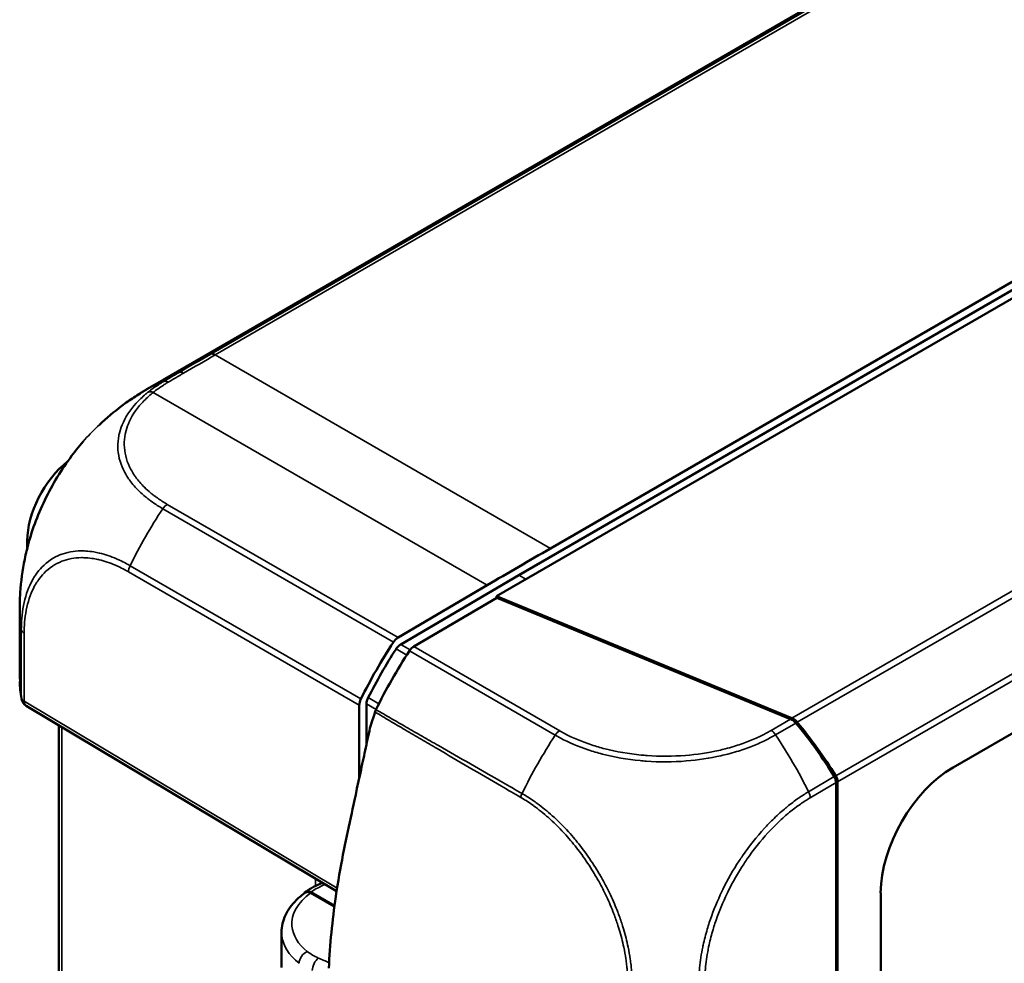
# Model space of a CAD drawing. Header units: millimetres. Extents: x 15 to 430, y 13 to 300.
# Tile 8 of 13: x 304 to 352, y 145 to 191. Entities that reach past the tile are written whole.
import ezdxf

# ---------------------------------------------------------------- set-up
doc = ezdxf.new("R2010")
doc.units = ezdxf.units.MM
doc.header["$LTSCALE"] = 1.5
doc.layers.add('Visible (ISO)', color=7, linetype='Continuous', lineweight=50)
doc.layers.add('Visible Narrow (ISO)', color=7, linetype='Continuous', lineweight=35)

msp = doc.modelspace()

# ---------------------------------------------------------------- linework, layer by layer
at = {"layer": 'Visible (ISO)'}
for p, q in [((351.342, 196.512), (310.633, 173.009)), ((326.923, 162.464), (371.509, 188.206)), ((328.004, 163.497), (369.013, 187.173)), ((329.545, 164.795), (367.472, 186.692)), ((309.86, 172.555), (310.601, 172.99)), ((349.193, 154.114), (377.524, 170.471)), ((304.023, 164.809), (304.023, 165.165)), ((304.023, 164.809), (304.023, 164.809)), ((322.243, 160.113), (328.004, 163.497)), ((322.115, 160.445), (326.46, 162.998)), ((326.936, 162.389), (322.893, 160.015)), ((326.923, 162.464), (341.335, 156.515)), ((326.923, 162.382), (326.923, 162.464)), ((341.265, 156.474), (326.936, 162.389)), ((303.655, 158.413), (303.655, 161.721)), ((303.974, 157.12), (319.117, 148.069)), ((320.225, 153.608), (320.225, 157.152)), ((320.578, 155.254), (320.578, 157.212)), ((321.291, 156.637), (321.291, 156.637)), ((305.569, 156.166), (305.569, 119.216)), ((322.34, 156.014), (322.34, 156.014)), ((322.77, 155.761), (322.77, 155.761)), ((329.426, 155.121), (329.426, 155.119)), ((343.488, 153.373), (343.488, 152.369)), ((343.559, 153.414), (343.559, 152.988)), ((343.559, 152.988), (343.488, 153.016)), ((343.559, 152.988), (343.559, 126.095)), ((328.418, 152.457), (328.418, 152.457)), ((328.608, 152.567), (328.608, 152.566)), ((343.488, 152.369), (343.488, 126.08)), ((317.858, 147.991), (319.011, 147.326)), ((317.859, 148.032), (319.016, 147.364)), ((345.662, 100.588), (345.662, 147.999)), ((316.432, 146.087), (316.432, 144.36))]:
    msp.add_line(p, q, dxfattribs=at)
msp.add_arc((304.231, 157.549), 0.5, 189.9814, 239.134, dxfattribs=at)
for centre, major_axis, ratio, start_param, end_param in [((317.448, 159.616), (-7.601, 12.932), 0.572444, 6.283053, 6.283531), ((306.436, 166.558), (1.706, 2.955), 0.57735, 0.969449, 2.356194), ((329.572, -243.454), (250, 433.013), 0.577394, 0.785436, 0.794163), ((328.588, 154.59), (-7.5, -12.99), 0.57735, 4.609874, 4.823631), ((322.118, 160.039), (0.25, 0.433), 0.577394, 0.794163, 1.468289), ((322.897, 159.609), (-0.25, -0.433), 0.577401, 3.935616, 4.609805), ((328.588, 154.59), (7.25, 12.557), 0.57735, 1.480701, 1.669618), ((329.366, 154.159), (-7.5, -12.99), 0.57735, 4.609817, 4.830427), ((304.231, 157.549), (-0.492, -0.087), 0.808283, 6.278933, 6.282797), ((320.578, 157.356), (0.25, 0.433), 0.577394, 1.68203, 2.356156), ((341.26, 156.067), (-0.328, 0.383), 0.667518, 4.691249, 5.364523), ((341.332, 156.108), (0.328, -0.384), 0.666532, 1.549965, 2.224122), ((333.644, 149.956), (-9.839, 11.494), 0.667512, 4.477214, 4.691185), ((333.721, 150), (9.841, -11.507), 0.666532, 1.336209, 1.549965), ((349.202, 150.032), (-2.5, -4.33), 0.578934, 3.92836, 5.496418), ((343.072, 153.54), (-0.328, 0.383), 0.667518, 3.803968, 4.477278), ((343.143, 153.582), (0.328, -0.384), 0.666532, 0.662052, 1.336209)]:
    msp.add_ellipse(centre, major_axis=major_axis, ratio=ratio, start_param=start_param, end_param=end_param, dxfattribs=at)
for points in [[(310.601, 172.99), (310.612, 172.997), (310.623, 173.003), (310.633, 173.009)], [(308.647, 168.788), (308.646, 168.788), (308.646, 168.787), (308.646, 168.787)], [(303.994, 164.691), (303.995, 164.691), (303.995, 164.692), (303.995, 164.692)], [(303.737, 157.473), (303.689, 157.747), (303.662, 158.023), (303.656, 158.298)], [(317.598, 148.051), (317.844, 148.216), (318.124, 148.361), (318.426, 148.482)]]:
    msp.add_open_spline(points, degree=3, dxfattribs=at)
for points, knots in [([(307.544, 170.83), (307.892, 171.156), (308.257, 171.463), (308.83, 171.893), (309.026, 172.032), (309.324, 172.228), (309.424, 172.292), (309.577, 172.386), (309.629, 172.418), (309.709, 172.466), (309.736, 172.482), (309.792, 172.515), (309.82, 172.532), (309.845, 172.546)], [0, 0, 0, 0, 0.1432974, 0.1432974, 0.2158296, 0.2158296, 0.2519051, 0.2519051, 0.2701568, 0.2701568, 0.2797036, 0.2797036, 0.2900029, 0.2900029, 0.2900029, 0.2900029]), ([(303.995, 164.692), (304.175, 165.458), (304.454, 166.25), (305.168, 167.774), (305.613, 168.524), (306.314, 169.481), (306.529, 169.75), (306.752, 170.006)], [0, 0, 0, 0, 0.2532034, 0.2532034, 0.5082192, 0.5082192, 0.6128366, 0.6128366, 0.6128366, 0.6128366]), ([(303.655, 161.717), (303.655, 161.735), (303.655, 161.754), (303.655, 161.795), (303.655, 161.817), (303.655, 161.868), (303.655, 161.898), (303.656, 161.989), (303.657, 162.049), (303.662, 162.288), (303.67, 162.467), (303.719, 163.184), (303.794, 163.729), (303.93, 164.406), (303.961, 164.548), (303.994, 164.69)], [0, 0, 0, 0, 0.0064833, 0.0064833, 0.0130046, 0.0130046, 0.022015, 0.022015, 0.0401795, 0.0401795, 0.0945925, 0.0945925, 0.2584309, 0.2584309, 0.3023946, 0.3023946, 0.3023946, 0.3023946]), ([(322.02, 159.889), (322.051, 159.937), (322.087, 159.981), (322.162, 160.057), (322.203, 160.089), (322.243, 160.113)], [-0.03432564, -0.03432564, -0.03432564, -0.03432564, -0.01716282, -0.01716282, 0, 0, 0, 0]), ([(320.578, 157.212), (320.578, 157.258), (320.585, 157.309), (320.613, 157.413), (320.633, 157.466), (320.658, 157.517)], [-0.03432564, -0.03432564, -0.03432564, -0.03432564, -0.01716282, -0.01716282, 0, 0, 0, 0]), ([(320.987, 156.807), (320.949, 156.682), (320.909, 156.553), (320.83, 156.298), (320.785, 156.157), (320.746, 156.031)], [-0.08051609, -0.08051609, -0.08051609, -0.08051609, -0.04134849, -0.04134849, -0.000001, -0.000001, -0.000001, -0.000001]), ([(321.035, 156.929), (321.025, 156.909), (321.016, 156.889), (321, 156.848), (320.993, 156.828), (320.987, 156.807)], [0, 0, 0, 0, 0.00671453, 0.00671453, 0.01342904, 0.01342904, 0.01342904, 0.01342904]), ([(320.746, 156.031), (320.667, 155.667), (320.589, 155.304), (320.437, 154.598), (320.363, 154.252), (320.019, 152.651), (319.929, 152.229), (319.55, 150.466), (319.295, 149.304), (318.908, 146.641), (318.788, 145.467), (318.738, 144.324)], [0.000001, 0.000001, 0.000001, 0.000001, 0.114602, 0.114602, 0.222666, 0.222666, 0.547212, 0.547212, 1.254853, 1.254853, 1.809654, 1.809654, 1.809654, 1.809654]), ([(316.432, 146.076), (316.432, 146.356), (316.498, 146.639), (316.744, 147.171), (316.929, 147.425), (317.29, 147.778), (317.436, 147.899), (317.596, 148.009)], [0, 0, 0, 0, 0.1203462, 0.1203462, 0.2447282, 0.2447282, 0.315408, 0.315408, 0.315408, 0.315408]), ([(317.528, 147.961), (317.53, 147.966), (317.532, 147.971), (317.552, 148.011), (317.577, 148.039), (317.639, 148.075), (317.676, 148.082), (317.739, 148.078), (317.762, 148.073), (317.81, 148.057), (317.835, 148.046), (317.859, 148.032)], [-0.06035656, -0.06035656, -0.06035656, -0.06035656, -0.05793907, -0.05793907, -0.03937438, -0.03937438, -0.02078912, -0.02078912, -0.01039574, -0.01039574, 0, 0, 0, 0]), ([(317.596, 148.009), (317.6, 148.012), (317.604, 148.014), (317.639, 148.034), (317.676, 148.042), (317.738, 148.037), (317.762, 148.032), (317.81, 148.016), (317.834, 148.005), (317.858, 147.991)], [-0.04169166, -0.04169166, -0.04169166, -0.04169166, -0.03932019, -0.03932019, -0.02077152, -0.02077152, -0.010388, -0.010388, -0.00000083, -0.00000083, -0.00000083, -0.00000083])]:
    msp.add_open_spline(points, degree=3, knots=knots, dxfattribs=at)
at = {"layer": 'Visible Narrow (ISO)'}
for p, q in [((350.614, 196.001), (312.975, 174.27)), ((313.195, 174.235), (350.834, 195.965)), ((381.6, 179.761), (341.335, 156.515)), ((341.594, 156.318), (381.781, 179.521)), ((383.093, 176.583), (343.468, 153.705)), ((343.559, 153.414), (383.157, 176.275)), ((329.545, 164.795), (313.195, 174.235)), ((310.169, 172.404), (326.46, 162.998)), ((310.634, 166.728), (321.895, 160.227)), ((322.115, 160.445), (310.858, 166.945)), ((304.102, 165.11), (304.023, 165.165)), ((304.102, 165.11), (304.102, 165.11)), ((320.302, 157.451), (309.041, 163.953)), ((308.965, 163.653), (320.225, 157.152)), ((328.004, 163.497), (328.355, 163.291)), ((303.733, 160.835), (303.733, 157.519)), ((303.874, 157.346), (303.874, 160.659)), ((322.706, 159.843), (322.243, 160.113)), ((330.001, 155.9), (322.893, 160.015)), ((322.02, 159.889), (322.537, 159.587)), ((322.673, 159.797), (329.782, 155.681)), ((319.14, 148.222), (303.874, 157.346)), ((320.578, 157.212), (321.043, 156.946)), ((321.179, 157.219), (320.658, 157.517)), ((341.265, 156.474), (340.319, 155.918)), ((340.537, 155.699), (341.523, 156.278)), ((305.713, 119.013), (305.713, 156.081)), ((323.628, 155.261), (323.628, 155.26)), ((324.05, 155.014), (324.05, 155.014)), ((343.398, 153.664), (342.145, 152.928)), ((342.224, 152.63), (343.488, 153.373)), ((328.334, 152.51), (328.334, 152.51)), ((328.526, 152.62), (328.525, 152.62)), ((318.083, 148.687), (318.083, 148.33))]:
    msp.add_line(p, q, dxfattribs=at)
for centre, major_axis, ratio, start_param, end_param in [((147.595, 114.247), (-269.651, -135.139), 0.08313, 2.181508, 2.188733), ((141.907, 111.907), (279.359, 140.102), 0.08273, 5.323321, 5.330296), ((313.198, 173.825), (-0.25, 0.433), 0.57735, 5.506514, 6.18067), ((310.906, 172.494), (-0.253, 0.431), 0.57521, 5.502544, 6.176014), ((145.64, 112.983), (-269.031, -136.785), 0.086675, 2.186444, 2.189969), ((139.993, 110.663), (278.716, 141.806), 0.086274, 5.327876, 5.33128), ((311.624, 173.045), (0.235, -0.312), 0.623472, 2.177303, 2.952253), ((317.448, 159.616), (-7.601, 12.932), 0.572444, 6.176466, 6.283053), ((310.175, 171.995), (-0.312, 0.391), 0.654647, 5.414254, 6.082204), ((317.454, 161.019), (-7.503, -12.988), 0.587162, 4.609975, 4.823786), ((310.864, 166.537), (0.254, 0.431), 0.593615, 0.801096, 1.472625), ((309.321, 163.855), (-0.25, -0.433), 0.587382, 4.823797, 5.497475), ((318.655, 161.721), (15, 0), 0.577351, 3.141973, 3.24416), ((304.231, 160.862), (-0.5, 0.004), 0.583251, 0.109035, 0.781157), ((318.655, 158.34), (15, -0.111), 0.5822, 3.145882, 3.248397), ((304.231, 157.549), (-0.492, -0.087), 0.808283, 6.140793, 6.278933), ((304.231, 157.549), (-0.5, 0), 0.57735, 0.102515, 0.776672), ((304.231, 157.549), (-0.257, -0.429), 0.577306, 5.506551, 6.283185), ((336.291, 150.149), (-7.449, -13.021), 0.562846, 4.607583, 4.825975), ((330, 155.496), (0.251, 0.433), 0.566391, 0.794252, 1.467304), ((340.318, 155.514), (-0.25, 0.433), 0.566995, 4.818601, 5.487573), ((333.911, 150.112), (7.598, -12.933), 0.572242, 1.454357, 1.668416), ((328.281, 152.748), (-0.145, -0.319), 0.408527, 4.612268, 5.198826), ((341.87, 152.834), (0.253, -0.431), 0.572367, 0.78138, 1.454448), ((320.935, 146.553), (4, -0.03), 0.572291, 2.212193, 2.45224), ((317.689, 144.727), (-0.313, -0.39), 0.661175, 4.030285, 5.592466), ((319.157, 145.687), (-1.918, 0.328), 0.569487, 0.798609, 1.162076), ((318.227, 144.409), (-0.2, -0.458), 0.493598, 3.875295, 5.380516)]:
    msp.add_ellipse(centre, major_axis=major_axis, ratio=ratio, start_param=start_param, end_param=end_param, dxfattribs=at)
for points in [[(310.633, 173.009), (310.884, 173.153), (311.15, 173.278), (311.43, 173.379)], [(318.751, 144.585), (318.575, 144.662), (318.399, 144.739), (318.224, 144.815)]]:
    msp.add_open_spline(points, degree=3, dxfattribs=at)
for points, knots in [([(310.68, 172.938), (310.658, 172.925), (310.636, 172.912), (310.554, 172.863), (310.495, 172.826), (310.257, 172.672), (310.082, 172.548), (309.92, 172.419)], [-0.1121687, -0.1121687, -0.1121687, -0.1121687, -0.1030359, -0.1030359, -0.0786772, -0.0786772, 0, 0, 0, 0]), ([(310.169, 172.404), (310.324, 172.528), (310.491, 172.646), (310.722, 172.795), (310.777, 172.83), (310.856, 172.877), (310.878, 172.89), (310.9, 172.902)], [0, 0, 0, 0, 0.0786772, 0.0786772, 0.1030359, 0.1030359, 0.1122995, 0.1122995, 0.1122995, 0.1122995]), ([(309.92, 172.419), (309.883, 172.39), (309.847, 172.36), (309.638, 172.184), (309.478, 172.031), (309.032, 171.541), (308.802, 171.186), (308.591, 170.675), (308.542, 170.521), (308.502, 170.343), (308.497, 170.32), (308.456, 170.116), (308.44, 169.933), (308.449, 169.37), (308.541, 168.996), (308.783, 168.492), (308.862, 168.354), (308.963, 168.204), (308.973, 168.189), (308.997, 168.154), (309.012, 168.134), (309.157, 167.934), (309.307, 167.761), (309.574, 167.499), (309.678, 167.405), (309.831, 167.278), (309.875, 167.243), (309.971, 167.169), (310.023, 167.13), (310.222, 166.986), (310.386, 166.88), (310.578, 166.765), (310.606, 166.747), (310.635, 166.729)], [-1.027545, -1.027545, -1.027545, -1.027545, -1.009684, -1.009684, -0.922252, -0.922252, -0.738639, -0.738639, -0.661556, -0.661556, -0.650136, -0.650136, -0.560365, -0.560365, -0.372309, -0.372309, -0.29983, -0.29983, -0.29208, -0.29208, -0.280897, -0.280897, -0.183956, -0.183956, -0.128103, -0.128103, -0.106172, -0.106172, -0.081693, -0.081693, -0.012726, -0.012726, -0.000027, -0.000027, -0.000027, -0.000027]), ([(310.858, 166.945), (310.829, 166.963), (310.799, 166.98), (310.61, 167.091), (310.459, 167.19), (310.267, 167.33), (310.218, 167.367), (310.126, 167.438), (310.084, 167.472), (309.937, 167.594), (309.838, 167.684), (309.582, 167.936), (309.438, 168.102), (309.3, 168.294), (309.286, 168.314), (309.262, 168.348), (309.253, 168.362), (309.156, 168.506), (309.08, 168.639), (308.85, 169.123), (308.763, 169.482), (308.754, 170.022), (308.769, 170.197), (308.808, 170.393), (308.812, 170.415), (308.851, 170.585), (308.898, 170.732), (309.1, 171.222), (309.319, 171.562), (309.745, 172.032), (309.898, 172.178), (310.099, 172.347), (310.134, 172.376), (310.169, 172.404)], [0, 0, 0, 0, 0.012726, 0.012726, 0.081693, 0.081693, 0.106172, 0.106172, 0.128103, 0.128103, 0.183956, 0.183956, 0.280897, 0.280897, 0.29208, 0.29208, 0.29983, 0.29983, 0.372309, 0.372309, 0.560365, 0.560365, 0.650136, 0.650136, 0.661556, 0.661556, 0.738639, 0.738639, 0.922252, 0.922252, 1.009684, 1.009684, 1.027545, 1.027545, 1.027545, 1.027545]), ([(303.995, 164.692), (304.069, 165.006), (304.159, 165.323), (304.345, 165.885), (304.434, 166.127), (304.668, 166.706), (304.82, 167.042), (305.319, 168.025), (305.711, 168.661), (306.155, 169.262), (306.163, 169.273), (306.597, 169.856), (307.06, 170.376), (307.545, 170.83)], [-0.9177053, -0.9177053, -0.9177053, -0.9177053, -0.8176515, -0.8176515, -0.7420102, -0.7420102, -0.6362706, -0.6362706, -0.4248768, -0.4248768, -0.4208347, -0.4208347, -0.2146436, -0.2146436, -0.2146436, -0.2146436]), ([(309.041, 163.953), (308.978, 163.989), (308.913, 164.027), (308.847, 164.061), (308.736, 164.119), (308.63, 164.171), (308.523, 164.221), (308.475, 164.243), (308.426, 164.265), (308.377, 164.286), (308.098, 164.406), (307.822, 164.5), (307.553, 164.565), (307.545, 164.567), (307.537, 164.569), (307.53, 164.571), (307.44, 164.592), (307.351, 164.61), (307.264, 164.624), (307.136, 164.646), (307.009, 164.66), (306.885, 164.668), (306.804, 164.673), (306.725, 164.676), (306.646, 164.675), (306.293, 164.672), (305.959, 164.611), (305.655, 164.494), (305.653, 164.493), (305.651, 164.492), (305.649, 164.491), (305.309, 164.359), (305.003, 164.156), (304.741, 163.886), (304.64, 163.781), (304.546, 163.667), (304.459, 163.544), (304.407, 163.47), (304.357, 163.392), (304.31, 163.312), (304.251, 163.21), (304.196, 163.104), (304.146, 162.992), (303.992, 162.653), (303.88, 162.27), (303.811, 161.852), (303.778, 161.651), (303.756, 161.444), (303.743, 161.227), (303.736, 161.102), (303.735, 160.969), (303.734, 160.851), (303.734, 160.845), (303.734, 160.84), (303.734, 160.834)], [-1.139885, -1.139885, -1.139885, -1.139885, -1.113419, -1.113419, -1.113419, -1.069319, -1.069319, -1.069319, -1.049166, -1.049166, -1.049166, -0.934194, -0.934194, -0.934194, -0.93086, -0.93086, -0.93086, -0.892522, -0.892522, -0.892522, -0.836622, -0.836622, -0.836622, -0.800576, -0.800576, -0.800576, -0.638872, -0.638872, -0.638872, -0.637705, -0.637705, -0.637705, -0.45585, -0.45585, -0.45585, -0.385432, -0.385432, -0.385432, -0.343063, -0.343063, -0.343063, -0.289272, -0.289272, -0.289272, -0.125829, -0.125829, -0.125829, -0.047268, -0.047268, -0.047268, -0.002146, -0.002146, -0.002146, 0.000022, 0.000022, 0.000022, 0.000022]), ([(303.874, 160.659), (303.875, 160.665), (303.875, 160.671), (303.876, 160.799), (303.876, 160.922), (303.895, 161.246), (303.917, 161.446), (304.014, 162.038), (304.122, 162.406), (304.318, 162.838), (304.37, 162.94), (304.472, 163.114), (304.52, 163.188), (304.653, 163.376), (304.744, 163.486), (305.092, 163.843), (305.385, 164.038), (305.713, 164.167), (305.715, 164.168), (306.008, 164.281), (306.329, 164.34), (306.743, 164.345), (306.819, 164.343), (307.016, 164.331), (307.138, 164.317), (307.345, 164.283), (307.43, 164.266), (307.523, 164.245), (307.531, 164.243), (307.796, 164.18), (308.062, 164.09), (308.376, 163.955), (308.423, 163.934), (308.572, 163.864), (308.675, 163.814), (308.84, 163.725), (308.902, 163.689), (308.965, 163.653)], [0, 0, 0, 0, 0.002146, 0.002146, 0.047268, 0.047268, 0.125829, 0.125829, 0.289272, 0.289272, 0.343063, 0.343063, 0.385432, 0.385432, 0.45585, 0.45585, 0.637705, 0.637705, 0.638872, 0.638872, 0.800576, 0.800576, 0.836622, 0.836622, 0.892522, 0.892522, 0.93086, 0.93086, 0.934194, 0.934194, 1.049166, 1.049166, 1.069319, 1.069319, 1.113419, 1.113419, 1.140018, 1.140018, 1.140018, 1.140018]), ([(320.987, 156.807), (321.233, 156.678), (321.72, 156.373), (322.214, 156.089), (322.72, 155.79), (322.981, 155.638), (323.503, 155.334), (323.764, 155.181), (324.548, 154.724), (325.069, 154.419), (326.114, 153.809), (326.635, 153.503), (327.471, 153.018), (327.78, 152.831), (328.098, 152.651)], [-10.2141354, -10.2141354, -10.2141354, -10.2141354, -10.110532, -10.0069286, -10.0069286, -9.897133, -9.897133, -9.7872975, -9.7872975, -9.5676433, -9.5676433, -9.3480542, -9.3480542, -9.216461, -9.216461, -9.216461, -9.216461]), ([(328.165, 152.839), (327.849, 153.016), (327.537, 153.201), (326.698, 153.68), (326.175, 153.981), (325.129, 154.581), (324.605, 154.881), (323.82, 155.331), (323.559, 155.481), (323.035, 155.781), (322.773, 155.93), (322.266, 156.224), (321.771, 156.501), (321.286, 156.799), (321.035, 156.929)], [9.2159663, 9.2159663, 9.2159663, 9.2159663, 9.3480542, 9.3480542, 9.5676433, 9.5676433, 9.7872975, 9.7872975, 9.897133, 9.897133, 10.0069286, 10.0069286, 10.110532, 10.2136898, 10.2136898, 10.2136898, 10.2136898]), ([(329.783, 155.682), (329.862, 155.64), (329.942, 155.595), (330.446, 155.325), (330.906, 155.131), (331.394, 154.968), (331.395, 154.968), (331.62, 154.893), (331.852, 154.825), (332.67, 154.614), (333.289, 154.505), (334.023, 154.434), (334.125, 154.426), (334.875, 154.372), (335.528, 154.374), (336.757, 154.474), (337.329, 154.561), (337.984, 154.709), (338.096, 154.736), (338.351, 154.801), (338.494, 154.841), (338.884, 154.959), (339.127, 155.043), (339.582, 155.222), (339.797, 155.317), (340.174, 155.499), (340.347, 155.596), (340.511, 155.688), (340.522, 155.693), (340.533, 155.699), (340.535, 155.7), (340.536, 155.701)], [-1.140629, -1.140629, -1.140629, -1.140629, -1.107477, -1.107477, -0.946794, -0.946794, -0.946518, -0.946518, -0.872581, -0.872581, -0.689941, -0.689941, -0.660662, -0.660662, -0.474098, -0.474098, -0.30701, -0.30701, -0.272253, -0.272253, -0.227014, -0.227014, -0.146293, -0.146293, -0.069529, -0.069529, -0.004892, -0.004892, -0.00049, -0.00049, 0, 0, 0, 0]), ([(340.319, 155.918), (340.317, 155.918), (340.316, 155.917), (340.305, 155.91), (340.294, 155.904), (340.131, 155.809), (339.972, 155.723), (339.608, 155.547), (339.402, 155.458), (338.964, 155.288), (338.731, 155.207), (338.357, 155.094), (338.22, 155.056), (337.976, 154.993), (337.868, 154.968), (337.24, 154.826), (336.691, 154.744), (335.512, 154.651), (334.886, 154.648), (334.167, 154.699), (334.07, 154.707), (333.366, 154.774), (332.772, 154.878), (331.987, 155.079), (331.765, 155.143), (331.548, 155.215), (331.547, 155.215), (331.078, 155.372), (330.63, 155.551), (330.158, 155.81), (330.08, 155.855), (330.001, 155.9)], [0, 0, 0, 0, 0.00049, 0.00049, 0.004892, 0.004892, 0.069529, 0.069529, 0.146293, 0.146293, 0.227014, 0.227014, 0.272253, 0.272253, 0.30701, 0.30701, 0.474098, 0.474098, 0.660662, 0.660662, 0.689941, 0.689941, 0.872581, 0.872581, 0.946518, 0.946518, 0.946794, 0.946794, 1.107477, 1.107477, 1.140325, 1.140325, 1.140325, 1.140325]), ([(333.531, 143.608), (333.531, 143.625), (333.531, 143.643), (333.532, 143.665), (333.532, 143.669), (333.533, 143.849), (333.521, 144.028), (333.5, 144.295), (333.491, 144.381), (333.471, 144.566), (333.458, 144.665), (333.416, 144.956), (333.382, 145.15), (333.28, 145.641), (333.204, 145.94), (333.094, 146.307), (333.073, 146.375), (332.989, 146.636), (332.921, 146.829), (332.843, 147.032), (332.839, 147.042), (332.824, 147.083), (332.812, 147.113), (332.687, 147.43), (332.562, 147.716), (332.303, 148.25), (332.173, 148.5), (332.018, 148.773), (332.002, 148.8), (331.929, 148.927), (331.87, 149.026), (331.627, 149.421), (331.433, 149.71), (331.143, 150.107), (331.054, 150.223), (330.94, 150.368), (330.916, 150.398), (330.843, 150.488), (330.795, 150.547), (330.641, 150.731), (330.535, 150.854), (330.173, 151.253), (329.911, 151.514), (329.402, 151.972), (329.157, 152.17), (328.874, 152.379), (328.838, 152.405), (328.609, 152.573), (328.399, 152.702), (328.209, 152.811), (328.209, 152.812), (328.195, 152.82), (328.182, 152.828), (328.168, 152.837), (328.167, 152.838), (328.165, 152.839)], [8.081175, 8.081175, 8.081175, 8.081175, 8.087539, 8.087539, 8.088781, 8.088781, 8.150066, 8.150066, 8.178902, 8.178902, 8.211679, 8.211679, 8.274316, 8.274316, 8.369105, 8.369105, 8.390438, 8.390438, 8.451343, 8.451343, 8.454524, 8.454524, 8.464102, 8.464102, 8.554663, 8.554663, 8.635692, 8.635692, 8.644764, 8.644764, 8.677896, 8.677896, 8.778012, 8.778012, 8.820482, 8.820482, 8.831932, 8.831932, 8.854356, 8.854356, 8.902459, 8.902459, 9.015127, 9.015127, 9.115666, 9.115666, 9.130407, 9.130407, 9.210051, 9.210051, 9.210303, 9.210303, 9.215923, 9.215923, 9.216459, 9.216459, 9.216459, 9.216459]), ([(342.145, 152.928), (342.142, 152.927), (342.14, 152.926), (341.977, 152.832), (341.811, 152.721), (341.464, 152.48), (341.28, 152.341), (341.052, 152.156), (341.007, 152.118), (340.77, 151.917), (340.579, 151.744), (340.257, 151.427), (340.124, 151.289), (339.616, 150.736), (339.255, 150.283), (338.869, 149.723), (338.815, 149.642), (338.465, 149.109), (338.197, 148.642), (337.917, 148.07), (337.875, 147.982), (337.628, 147.449), (337.449, 146.994), (337.266, 146.439), (337.233, 146.334), (337.125, 145.968), (337.058, 145.708), (336.994, 145.416), (336.987, 145.383), (336.91, 145.007), (336.858, 144.67), (336.822, 144.28), (336.817, 144.217), (336.807, 144.067), (336.802, 143.978), (336.798, 143.879), (336.798, 143.867), (336.795, 143.767), (336.794, 143.682), (336.792, 143.601)], [-1.13895, -1.13895, -1.13895, -1.13895, -1.138005, -1.138005, -1.07159, -1.07159, -0.996663, -0.996663, -0.9781, -0.9781, -0.898325, -0.898325, -0.840016, -0.840016, -0.672853, -0.672853, -0.644943, -0.644943, -0.490247, -0.490247, -0.462393, -0.462393, -0.321394, -0.321394, -0.288195, -0.288195, -0.205845, -0.205845, -0.195029, -0.195029, -0.085224, -0.085224, -0.064188, -0.064188, -0.034281, -0.034281, -0.030177, -0.030177, 0, 0, 0, 0]), ([(328.098, 152.651), (328.099, 152.649), (328.1, 152.648), (328.115, 152.639), (328.128, 152.631), (328.143, 152.623), (328.143, 152.623), (328.336, 152.514), (328.529, 152.39), (328.755, 152.224), (328.79, 152.199), (329.065, 151.993), (329.303, 151.797), (329.797, 151.348), (330.052, 151.092), (330.403, 150.703), (330.506, 150.583), (330.655, 150.403), (330.702, 150.346), (330.772, 150.258), (330.795, 150.228), (330.906, 150.086), (330.991, 149.973), (331.272, 149.586), (331.46, 149.304), (331.695, 148.92), (331.753, 148.823), (331.824, 148.7), (331.839, 148.673), (331.989, 148.408), (332.117, 148.165), (332.368, 147.645), (332.489, 147.368), (332.611, 147.06), (332.622, 147.03), (332.638, 146.991), (332.641, 146.981), (332.717, 146.784), (332.783, 146.596), (332.865, 146.342), (332.886, 146.277), (332.994, 145.919), (333.069, 145.629), (333.169, 145.151), (333.203, 144.963), (333.244, 144.68), (333.257, 144.583), (333.277, 144.403), (333.285, 144.319), (333.307, 144.059), (333.316, 143.885), (333.315, 143.713), (333.315, 143.709), (333.315, 143.688), (333.315, 143.67), (333.314, 143.653)], [-9.21646, -9.21646, -9.21646, -9.21646, -9.215924, -9.215924, -9.210303, -9.210303, -9.210052, -9.210052, -9.130408, -9.130408, -9.115667, -9.115667, -9.015128, -9.015128, -8.902459, -8.902459, -8.854357, -8.854357, -8.831933, -8.831933, -8.820482, -8.820482, -8.778013, -8.778013, -8.677897, -8.677897, -8.644765, -8.644765, -8.635692, -8.635692, -8.554663, -8.554663, -8.464102, -8.464102, -8.454524, -8.454524, -8.451343, -8.451343, -8.390438, -8.390438, -8.369105, -8.369105, -8.274316, -8.274316, -8.211679, -8.211679, -8.178902, -8.178902, -8.150066, -8.150066, -8.088781, -8.088781, -8.087539, -8.087539, -8.081065, -8.081065, -8.081065, -8.081065]), ([(337.088, 143.681), (337.089, 143.763), (337.089, 143.846), (337.092, 143.941), (337.092, 143.952), (337.095, 144.046), (337.1, 144.13), (337.111, 144.274), (337.116, 144.334), (337.151, 144.709), (337.201, 145.032), (337.276, 145.392), (337.283, 145.425), (337.344, 145.704), (337.409, 145.954), (337.513, 146.305), (337.545, 146.406), (337.72, 146.938), (337.893, 147.373), (338.131, 147.884), (338.171, 147.968), (338.441, 148.516), (338.698, 148.965), (339.032, 149.476), (339.084, 149.554), (339.454, 150.091), (339.799, 150.527), (340.286, 151.058), (340.413, 151.191), (340.721, 151.495), (340.904, 151.662), (341.132, 151.855), (341.175, 151.891), (341.393, 152.069), (341.569, 152.202), (341.903, 152.434), (342.06, 152.535), (342.219, 152.627), (342.221, 152.629), (342.224, 152.63)], [0, 0, 0, 0, 0.030177, 0.030177, 0.034281, 0.034281, 0.064188, 0.064188, 0.085224, 0.085224, 0.195029, 0.195029, 0.205845, 0.205845, 0.288195, 0.288195, 0.321394, 0.321394, 0.462393, 0.462393, 0.490247, 0.490247, 0.644943, 0.644943, 0.672853, 0.672853, 0.840016, 0.840016, 0.898325, 0.898325, 0.9781, 0.9781, 0.996663, 0.996663, 1.07159, 1.07159, 1.138005, 1.138005, 1.139044, 1.139044, 1.139044, 1.139044]), ([(317.686, 145.133), (317.241, 145.49), (316.626, 146.495), (317.217, 147.54), (317.858, 147.991)], [0.160041, 0.160041, 0.160041, 0.160041, 0.730187, 1.48123, 1.48123, 1.48123, 1.48123]), ([(316.432, 146.076), (316.432, 146.032), (316.434, 145.987), (316.438, 145.943), (316.486, 145.447), (316.783, 144.959), (317.283, 144.558)], [-0.7813297, -0.7813297, -0.7813297, -0.7813297, -0.7301871, -0.7301871, -0.7301871, -0.160041, -0.160041, -0.160041, -0.160041])]:
    msp.add_open_spline(points, degree=3, knots=knots, dxfattribs=at)

doc.saveas('drawing.dxf')
